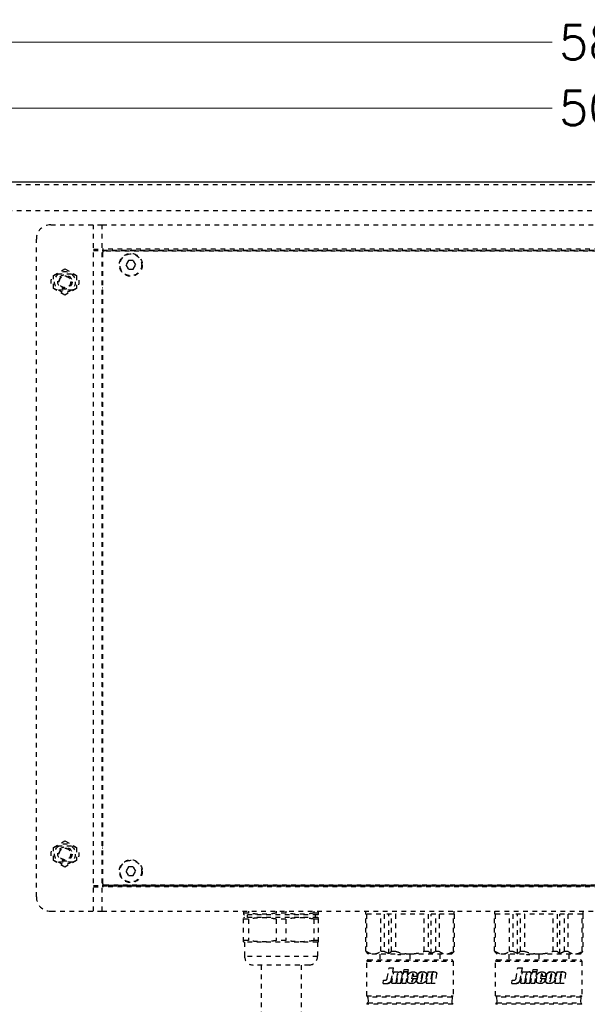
# Model space of a CAD drawing. Header units: millimetres. Extents: x -6552 to -4132, y 482 to 1483.
# Tile 57 of 80: x -5350 to -5151, y 780 to 1125. Entities that reach past the tile are written whole.
import ezdxf

# ---------------------------------------------------------------- set-up
doc = ezdxf.new("R2010")
doc.units = ezdxf.units.MM
doc.header["$LTSCALE"] = 16.335
doc.header["$PDMODE"] = 3
doc.header["$PDSIZE"] = 0.3125
doc.linetypes.add('HIDDEN', pattern=[0.2, 0.1, -0.1])
doc.layers.get('0').update_dxf_attribs({"linetype": 'CONTINUOUS'})
doc.layers.get('Defpoints').update_dxf_attribs({"linetype": 'CONTINUOUS'})
doc.layers.add('DEFAULT_2', color=8, linetype='HIDDEN')
doc.styles.add('simplex', font='simplex.shx')
doc.dimstyles.new('YanXiu', dxfattribs={"dimtxt": 2.5, "dimasz": 2.2, "dimexe": 0.66, "dimexo": 0.66, "dimgap": 0.66, "dimtad": 0, "dimtoh": 1, "dimdec": 1, "dimdsep": 46, "dimtxsty": 'simplex', "dimcen": 0, "dimclrd": 4, "dimclre": 4, "dimclrt": 42, "dimazin": 2, "dimtfac": 1, "dimtdec": 1, "dimtofl": 0, "dimtmove": 0, "dimatfit": 3, "dimfxl": 1, "dimlwd": 5, "dimlwe": 5, "dimarcsym": 0})

# ---------------------------------------------------------------- blocks, each defined once
blk = doc.blocks.new('2')
at = {"layer": 'DEFAULT_2', "color": 8, "linetype": 'HIDDEN'}
for p, q in [((-2733.45, 2596.19), (-2715.45, 2596.19)), ((-2718.45, 2356.19), (-2718.45, 2596.19)), ((-2715.45, 2356.19), (-2715.45, 2596.19)), ((-2715.45, 2596.19), (-2365.45, 2596.19)), ((-2738.45, 2361.19), (-2738.45, 2591.19)), ((-2718.45, 2587.65), (-2715.45, 2587.65)), ((-2718.45, 2587.33), (-2362.45, 2587.33)), ((-2718.45, 2587.2), (-2715.45, 2587.2)), ((-2365.45, 2587.65), (-2715.45, 2587.65)), ((-2715.45, 2587.19), (-2365.45, 2587.19)), ((-2715.3, 2586.49), (-2715.3, 2365.89)), ((-2366.1, 2586.99), (-2714.8, 2586.99)), ((-2706.32, 2583.69), (-2707.18, 2582.19)), ((-2707.18, 2582.19), (-2706.32, 2580.69)), ((-2704.59, 2583.69), (-2706.32, 2583.69)), ((-2703.72, 2582.19), (-2704.59, 2583.69)), ((-2704.59, 2580.69), (-2703.72, 2582.19)), ((-2726.2, 2578.94), (-2730.7, 2578.94)), ((-2715.45, 2579.39), (-2715.3, 2579.39)), ((-2715.45, 2579.19), (-2715.3, 2579.19)), ((-2706.32, 2580.69), (-2704.59, 2580.69)), ((-2730.7, 2573.44), (-2726.2, 2573.44)), ((-2715.3, 2574.19), (-2715.45, 2574.19)), ((-2715.3, 2573.99), (-2715.45, 2573.99)), ((-2715.45, 2573.39), (-2715.3, 2573.39)), ((-2715.45, 2573.19), (-2715.3, 2573.19)), ((-2726.2, 2378.94), (-2730.7, 2378.94)), ((-2715.3, 2379.19), (-2715.45, 2379.19)), ((-2715.3, 2378.99), (-2715.45, 2378.99)), ((-2715.45, 2378.39), (-2715.3, 2378.39)), ((-2715.45, 2378.19), (-2715.3, 2378.19)), ((-2730.7, 2373.44), (-2726.2, 2373.44)), ((-2715.3, 2373.19), (-2715.45, 2373.19)), ((-2715.3, 2372.99), (-2715.45, 2372.99)), ((-2706.32, 2371.69), (-2707.18, 2370.19)), ((-2707.18, 2370.19), (-2706.32, 2368.69)), ((-2704.59, 2371.69), (-2706.32, 2371.69)), ((-2706.32, 2368.69), (-2704.59, 2368.69)), ((-2703.72, 2370.19), (-2704.59, 2371.69)), ((-2704.59, 2368.69), (-2703.72, 2370.19)), ((-2718.45, 2365.17), (-2715.45, 2365.17)), ((-2718.45, 2365.04), (-2362.45, 2365.04)), ((-2365.45, 2365.19), (-2715.45, 2365.19)), ((-2714.8, 2365.39), (-2366.1, 2365.39)), ((-2718.45, 2364.72), (-2715.45, 2364.72)), ((-2365.45, 2364.72), (-2715.45, 2364.72)), ((-2733.45, 2356.19), (-2715.45, 2356.19)), ((-2715.45, 2356.19), (-2365.45, 2356.19)), ((-2666.05, 2356.19), (-2666.05, 2355.11)), ((-2664.36, 2355.53), (-2666.05, 2355.53)), ((-2666.05, 2355.11), (-2665.73, 2354.99)), ((-2640.18, 2354.99), (-2665.73, 2354.99)), ((-2664.8, 2354.99), (-2664.8, 2353.99)), ((-2664.36, 2356.19), (-2664.36, 2355.53)), ((-2654.65, 2356.19), (-2654.65, 2355.53)), ((-2651.26, 2355.53), (-2654.65, 2355.53)), ((-2651.26, 2356.19), (-2651.26, 2355.53)), ((-2641.55, 2356.19), (-2641.55, 2355.53)), ((-2639.85, 2355.53), (-2641.55, 2355.53)), ((-2641.1, 2354.99), (-2641.1, 2353.99)), ((-2639.85, 2355.11), (-2640.18, 2354.99)), ((-2639.85, 2355.11), (-2639.85, 2356.19)), ((-2623.45, 2356.19), (-2623.45, 2355.19)), ((-2623.38, 2355.19), (-2623.45, 2355.19)), ((-2623.38, 2342.19), (-2623.38, 2355.19)), ((-2623.16, 2355.19), (-2623.16, 2342.19)), ((-2618.16, 2355.19), (-2623.16, 2355.19)), ((-2618.16, 2342.19), (-2618.16, 2355.19)), ((-2616.97, 2355.19), (-2616.97, 2342.19)), ((-2614.37, 2355.19), (-2616.97, 2355.19)), ((-2615.33, 2341.44), (-2615.33, 2355.19)), ((-2614.37, 2342.19), (-2614.37, 2355.19)), ((-2612.95, 2355.19), (-2612.95, 2342.19)), ((-2602.95, 2355.19), (-2612.95, 2355.19)), ((-2602.95, 2342.19), (-2602.95, 2355.19)), ((-2601.54, 2355.19), (-2601.54, 2342.19)), ((-2598.94, 2355.19), (-2601.54, 2355.19)), ((-2600.58, 2341.44), (-2600.58, 2355.19)), ((-2598.94, 2342.19), (-2598.94, 2355.19)), ((-2597.75, 2355.19), (-2597.75, 2342.19)), ((-2592.75, 2355.19), (-2597.75, 2355.19)), ((-2592.75, 2342.19), (-2592.75, 2355.19)), ((-2592.53, 2355.19), (-2592.53, 2342.19)), ((-2592.45, 2355.19), (-2592.53, 2355.19)), ((-2592.45, 2355.19), (-2592.45, 2356.19)), ((-2578.45, 2356.19), (-2578.45, 2355.19)), ((-2578.38, 2355.19), (-2578.45, 2355.19)), ((-2578.38, 2342.19), (-2578.38, 2355.19)), ((-2573.16, 2355.19), (-2578.16, 2355.19)), ((-2578.16, 2355.19), (-2578.16, 2342.19)), ((-2573.16, 2342.19), (-2573.16, 2355.19)), ((-2569.37, 2355.19), (-2571.97, 2355.19)), ((-2571.97, 2355.19), (-2571.97, 2342.19)), ((-2570.33, 2341.44), (-2570.33, 2355.19)), ((-2569.37, 2342.19), (-2569.37, 2355.19)), ((-2557.95, 2355.19), (-2567.95, 2355.19)), ((-2567.95, 2355.19), (-2567.95, 2342.19)), ((-2557.95, 2342.19), (-2557.95, 2355.19)), ((-2553.94, 2355.19), (-2556.54, 2355.19)), ((-2556.54, 2355.19), (-2556.54, 2342.19)), ((-2555.58, 2341.44), (-2555.58, 2355.19)), ((-2553.94, 2342.19), (-2553.94, 2355.19)), ((-2547.75, 2355.19), (-2552.75, 2355.19)), ((-2552.75, 2355.19), (-2552.75, 2342.19)), ((-2547.75, 2342.19), (-2547.75, 2355.19)), ((-2547.45, 2355.19), (-2547.53, 2355.19)), ((-2547.53, 2355.19), (-2547.53, 2342.19)), ((-2547.45, 2355.19), (-2547.45, 2356.19)), ((-2665.73, 2353.99), (-2666.05, 2353.87)), ((-2666.05, 2345.51), (-2666.05, 2353.87)), ((-2664.36, 2353.44), (-2666.05, 2353.44)), ((-2640.18, 2353.99), (-2665.73, 2353.99)), ((-2664.36, 2353.44), (-2664.36, 2345.93)), ((-2654.65, 2353.44), (-2654.65, 2345.93)), ((-2651.26, 2353.44), (-2654.65, 2353.44)), ((-2651.26, 2353.44), (-2651.26, 2345.93)), ((-2641.55, 2353.44), (-2641.55, 2345.93)), ((-2639.85, 2353.44), (-2641.55, 2353.44)), ((-2640.18, 2353.99), (-2639.85, 2353.87)), ((-2639.85, 2345.51), (-2639.85, 2353.87)), ((-2664.36, 2345.93), (-2666.05, 2345.93)), ((-2666.05, 2345.51), (-2665.73, 2345.39)), ((-2640.18, 2345.39), (-2665.73, 2345.39)), ((-2665.7, 2345.39), (-2665.7, 2340.39)), ((-2651.26, 2345.93), (-2654.65, 2345.93)), ((-2639.85, 2345.93), (-2641.55, 2345.93)), ((-2640.2, 2345.39), (-2640.2, 2340.39)), ((-2639.85, 2345.51), (-2640.18, 2345.39)), ((-2623.38, 2342.19), (-2623.16, 2342.19)), ((-2622.45, 2341.19), (-2622.7, 2341.44)), ((-2593.45, 2341.19), (-2622.45, 2341.19)), ((-2618.45, 2341.19), (-2618.45, 2339.19)), ((-2618.16, 2342.19), (-2616.97, 2342.19)), ((-2614.37, 2342.19), (-2612.95, 2342.19)), ((-2612.22, 2341.19), (-2612.22, 2341.09)), ((-2612.22, 2341.09), (-2611.1, 2341.09)), ((-2611.1, 2341.09), (-2611.1, 2341.19)), ((-2607.95, 2341.19), (-2607.95, 2339.19)), ((-2602.95, 2342.19), (-2601.54, 2342.19)), ((-2598.94, 2342.19), (-2597.75, 2342.19)), ((-2597.45, 2341.19), (-2597.45, 2339.19)), ((-2593.2, 2341.44), (-2593.45, 2341.19)), ((-2592.75, 2342.19), (-2592.53, 2342.19)), ((-2578.38, 2342.19), (-2578.16, 2342.19)), ((-2577.45, 2341.19), (-2577.7, 2341.44)), ((-2548.45, 2341.19), (-2577.45, 2341.19)), ((-2573.45, 2341.19), (-2573.45, 2339.19)), ((-2573.16, 2342.19), (-2571.97, 2342.19)), ((-2569.37, 2342.19), (-2567.95, 2342.19)), ((-2567.22, 2341.19), (-2567.22, 2341.09)), ((-2567.22, 2341.09), (-2566.1, 2341.09)), ((-2566.1, 2341.09), (-2566.1, 2341.19)), ((-2562.95, 2341.19), (-2562.95, 2339.19)), ((-2557.95, 2342.19), (-2556.54, 2342.19)), ((-2553.94, 2342.19), (-2552.75, 2342.19)), ((-2552.45, 2341.19), (-2552.45, 2339.19)), ((-2548.2, 2341.44), (-2548.45, 2341.19)), ((-2547.75, 2342.19), (-2547.53, 2342.19)), ((-2640.2, 2340.39), (-2665.7, 2340.39)), ((-2643.2, 2337.39), (-2662.7, 2337.39)), ((-2659.95, 2337.39), (-2659.95, 2259.39)), ((-2645.95, 2337.39), (-2645.95, 2259.39)), ((-2623, 2326.66), (-2623, 2338.69)), ((-2623, 2338.69), (-2592.9, 2338.69)), ((-2622.5, 2339.19), (-2593.4, 2339.19)), ((-2592.9, 2338.69), (-2592.9, 2326.66)), ((-2578, 2338.69), (-2547.9, 2338.69)), ((-2578, 2326.66), (-2578, 2338.69)), ((-2577.5, 2339.19), (-2548.4, 2339.19)), ((-2547.9, 2338.69), (-2547.9, 2326.66)), ((-2615.85, 2332.76), (-2615.25, 2336.41)), ((-2615.25, 2336.41), (-2613.66, 2336.41)), ((-2613.77, 2336.41), (-2614.59, 2332.01)), ((-2614.46, 2332.01), (-2613.91, 2335.02)), ((-2614.25, 2331.02), (-2613.61, 2334.97)), ((-2613.91, 2335.02), (-2613.66, 2336.39)), ((-2613.66, 2336.39), (-2613.66, 2336.41)), ((-2613.66, 2336.39), (-2613.66, 2336.41)), ((-2613.61, 2334.97), (-2612.13, 2334.97)), ((-2612.42, 2334.11), (-2612.87, 2331.02)), ((-2612.78, 2331.02), (-2612.33, 2334.11)), ((-2612.49, 2331.02), (-2612.04, 2334.11)), ((-2612.33, 2334.11), (-2612.42, 2334.11)), ((-2612.21, 2334.97), (-2612.23, 2334.76)), ((-2612.23, 2334.76), (-2612.13, 2334.76)), ((-2612.13, 2334.97), (-2612.15, 2334.76)), ((-2610.67, 2334.27), (-2611.16, 2331.02)), ((-2611.1, 2331.02), (-2610.62, 2334.27)), ((-2611.07, 2334.95), (-2611.01, 2334.95)), ((-2610.74, 2331.02), (-2610.08, 2334.95)), ((-2610.62, 2334.27), (-2610.67, 2334.27)), ((-2610.08, 2334.95), (-2608.68, 2334.95)), ((-2610.05, 2335.12), (-2609.94, 2335.81)), ((-2610.05, 2335.12), (-2608.65, 2335.12)), ((-2609.94, 2335.81), (-2608.54, 2335.81)), ((-2608.68, 2334.95), (-2609.34, 2331.02)), ((-2609.31, 2331.02), (-2608.67, 2334.95)), ((-2608.78, 2331.73), (-2608.49, 2333.9)), ((-2608.54, 2335.81), (-2608.65, 2335.12)), ((-2607.08, 2334.15), (-2607.45, 2331.89)), ((-2607.33, 2334.95), (-2606.31, 2334.95)), ((-2606.76, 2334.07), (-2606.81, 2333.44)), ((-2606.79, 2333.44), (-2606.73, 2334.07)), ((-2606.73, 2334.07), (-2606.76, 2334.07)), ((-2605.22, 2334.04), (-2605.56, 2331.78)), ((-2605.54, 2334.37), (-2605.54, 2333.44)), ((-2605.51, 2331.78), (-2605.16, 2334.04)), ((-2605.22, 2334.04), (-2605.16, 2334.04)), ((-2603.74, 2334.15), (-2604.2, 2331.86)), ((-2603.5, 2334.07), (-2603.95, 2331.79)), ((-2603.87, 2334.98), (-2603.08, 2334.98)), ((-2603.87, 2331.79), (-2603.41, 2334.07)), ((-2603.5, 2334.07), (-2603.41, 2334.07)), ((-2603.1, 2334.98), (-2603.08, 2334.98)), ((-2602.14, 2334.02), (-2602.49, 2331.85)), ((-2601.68, 2334.97), (-2602.31, 2331.03)), ((-2602.2, 2331.02), (-2601.56, 2334.97)), ((-2601.68, 2334.97), (-2600.16, 2334.97)), ((-2600.37, 2334.11), (-2600.82, 2331.02)), ((-2600.14, 2334.11), (-2600.58, 2331.04)), ((-2600.44, 2331.02), (-2599.99, 2334.11)), ((-2600.16, 2334.97), (-2600.18, 2334.76)), ((-2600.18, 2334.76), (-2600.08, 2334.76)), ((-2600.14, 2334.11), (-2600.15, 2334.08)), ((-2599.99, 2334.11), (-2600.14, 2334.11)), ((-2598.62, 2334.27), (-2599.11, 2331.02)), ((-2570.85, 2332.76), (-2570.25, 2336.41)), ((-2570.25, 2336.41), (-2568.66, 2336.41)), ((-2568.77, 2336.41), (-2569.59, 2332.01)), ((-2569.46, 2332.01), (-2568.91, 2335.02)), ((-2569.25, 2331.02), (-2568.61, 2334.97)), ((-2568.91, 2335.02), (-2568.66, 2336.39)), ((-2568.66, 2336.39), (-2568.66, 2336.41)), ((-2568.66, 2336.39), (-2568.66, 2336.41)), ((-2568.61, 2334.97), (-2567.13, 2334.97)), ((-2567.42, 2334.11), (-2567.87, 2331.02)), ((-2567.78, 2331.02), (-2567.33, 2334.11)), ((-2567.49, 2331.02), (-2567.04, 2334.11)), ((-2567.33, 2334.11), (-2567.42, 2334.11)), ((-2567.21, 2334.97), (-2567.23, 2334.76)), ((-2567.23, 2334.76), (-2567.13, 2334.76)), ((-2567.13, 2334.97), (-2567.15, 2334.76)), ((-2565.67, 2334.27), (-2566.16, 2331.02)), ((-2566.1, 2331.02), (-2565.62, 2334.27)), ((-2566.07, 2334.95), (-2566.01, 2334.95)), ((-2565.74, 2331.02), (-2565.08, 2334.95)), ((-2565.62, 2334.27), (-2565.67, 2334.27)), ((-2565.08, 2334.95), (-2563.68, 2334.95)), ((-2565.05, 2335.12), (-2564.94, 2335.81)), ((-2565.05, 2335.12), (-2563.65, 2335.12)), ((-2564.94, 2335.81), (-2563.54, 2335.81)), ((-2563.68, 2334.95), (-2564.34, 2331.02)), ((-2564.31, 2331.02), (-2563.67, 2334.95)), ((-2563.78, 2331.73), (-2563.49, 2333.9)), ((-2563.54, 2335.81), (-2563.65, 2335.12)), ((-2562.08, 2334.15), (-2562.45, 2331.89)), ((-2562.33, 2334.95), (-2561.31, 2334.95)), ((-2561.76, 2334.07), (-2561.81, 2333.44)), ((-2561.79, 2333.44), (-2561.73, 2334.07)), ((-2561.73, 2334.07), (-2561.76, 2334.07)), ((-2560.22, 2334.04), (-2560.56, 2331.78)), ((-2560.54, 2334.37), (-2560.54, 2333.44)), ((-2560.51, 2331.78), (-2560.16, 2334.04)), ((-2560.22, 2334.04), (-2560.16, 2334.04)), ((-2558.74, 2334.15), (-2559.2, 2331.86)), ((-2558.5, 2334.07), (-2558.95, 2331.79)), ((-2558.87, 2334.98), (-2558.08, 2334.98)), ((-2558.87, 2331.79), (-2558.41, 2334.07)), ((-2558.5, 2334.07), (-2558.41, 2334.07)), ((-2558.1, 2334.98), (-2558.08, 2334.98)), ((-2557.14, 2334.02), (-2557.49, 2331.85)), ((-2556.68, 2334.97), (-2557.31, 2331.03)), ((-2557.2, 2331.02), (-2556.56, 2334.97)), ((-2556.68, 2334.97), (-2555.16, 2334.97)), ((-2555.37, 2334.11), (-2555.82, 2331.02)), ((-2555.14, 2334.11), (-2555.58, 2331.04)), ((-2555.44, 2331.02), (-2554.99, 2334.11)), ((-2555.16, 2334.97), (-2555.18, 2334.76)), ((-2555.18, 2334.76), (-2555.08, 2334.76)), ((-2555.14, 2334.11), (-2555.15, 2334.08)), ((-2554.99, 2334.11), (-2555.14, 2334.11)), ((-2553.62, 2334.27), (-2554.11, 2331.02)), ((-2617.3, 2330.98), (-2617.18, 2332.06)), ((-2617.3, 2330.98), (-2615.84, 2330.98)), ((-2617.18, 2332.06), (-2616.68, 2332.06)), ((-2614.59, 2332.01), (-2614.46, 2332.01)), ((-2614.25, 2331.02), (-2612.78, 2331.02)), ((-2612.49, 2331.02), (-2611.1, 2331.02)), ((-2610.74, 2331.02), (-2609.31, 2331.02)), ((-2607.98, 2331.02), (-2606.68, 2331.02)), ((-2606.93, 2332.54), (-2607.05, 2331.8)), ((-2607.03, 2331.8), (-2606.89, 2332.64)), ((-2606.91, 2332.64), (-2606.93, 2332.54)), ((-2606.89, 2332.64), (-2605.76, 2332.64)), ((-2606.81, 2333.44), (-2605.54, 2333.44)), ((-2605.76, 2332.64), (-2605.76, 2332.32)), ((-2605.51, 2331.78), (-2605.56, 2331.78)), ((-2604.75, 2331.01), (-2603.46, 2331.02)), ((-2603.95, 2331.79), (-2603.87, 2331.79)), ((-2602.31, 2331.03), (-2602.31, 2331.02)), ((-2602.31, 2331.03), (-2602.31, 2331.02)), ((-2602.31, 2331.02), (-2600.82, 2331.02)), ((-2600.58, 2331.04), (-2600.58, 2331.02)), ((-2600.58, 2331.04), (-2600.58, 2331.02)), ((-2600.58, 2331.02), (-2599.11, 2331.02)), ((-2572.3, 2330.98), (-2572.18, 2332.06)), ((-2572.3, 2330.98), (-2570.84, 2330.98)), ((-2572.18, 2332.06), (-2571.68, 2332.06)), ((-2569.59, 2332.01), (-2569.46, 2332.01)), ((-2569.25, 2331.02), (-2567.78, 2331.02)), ((-2567.49, 2331.02), (-2566.1, 2331.02)), ((-2565.74, 2331.02), (-2564.31, 2331.02)), ((-2562.98, 2331.02), (-2561.68, 2331.02)), ((-2561.93, 2332.54), (-2562.05, 2331.8)), ((-2562.03, 2331.8), (-2561.89, 2332.64)), ((-2561.91, 2332.64), (-2561.93, 2332.54)), ((-2561.89, 2332.64), (-2560.76, 2332.64)), ((-2561.81, 2333.44), (-2560.54, 2333.44)), ((-2560.76, 2332.64), (-2560.76, 2332.32)), ((-2560.51, 2331.78), (-2560.56, 2331.78)), ((-2559.75, 2331.01), (-2558.46, 2331.02)), ((-2558.95, 2331.79), (-2558.87, 2331.79)), ((-2557.31, 2331.03), (-2557.31, 2331.02)), ((-2557.31, 2331.03), (-2557.31, 2331.02)), ((-2557.31, 2331.02), (-2555.82, 2331.02)), ((-2555.58, 2331.04), (-2555.58, 2331.02)), ((-2555.58, 2331.04), (-2555.58, 2331.02)), ((-2555.58, 2331.02), (-2554.11, 2331.02)), ((-2623, 2326.66), (-2592.9, 2326.66)), ((-2592.92, 2323.65), (-2622.99, 2323.65)), ((-2622.66, 2326.19), (-2622.53, 2324.19)), ((-2593.25, 2326.19), (-2622.66, 2326.19)), ((-2622.53, 2324.19), (-2593.38, 2324.19)), ((-2593.25, 2326.19), (-2593.38, 2324.19)), ((-2578, 2326.66), (-2547.9, 2326.66)), ((-2547.92, 2323.65), (-2577.99, 2323.65)), ((-2548.25, 2326.19), (-2577.66, 2326.19)), ((-2577.66, 2326.19), (-2577.53, 2324.19)), ((-2577.53, 2324.19), (-2548.38, 2324.19)), ((-2548.25, 2326.19), (-2548.38, 2324.19))]:
    blk.add_line(p, q, dxfattribs=at)
for centre, radius in [((-2705.45, 2582.19), 4), ((-2705.45, 2582.19), 3.8), ((-2705.45, 2370.19), 4), ((-2705.45, 2370.19), 3.8)]:
    blk.add_circle(centre, radius, dxfattribs=at)
for centre, radius, start, end in [((-2733.45, 2591.19), 5, 90, 180), ((-2714.8, 2586.49), 0.5, 90, 180), ((-2730.7, 2576.19), 2.75, 90, 270), ((-2726.2, 2576.19), 2.75, 270, 90), ((-2730.7, 2376.19), 2.75, 90, 270), ((-2726.2, 2376.19), 2.75, 270, 90), ((-2714.8, 2365.89), 0.5, 180, 270), ((-2733.45, 2361.19), 5, 180, 270), ((-2613.62, 2350.25), 12.66, 219.57, 221.1741), ((-2614.56, 2349.44), 11.42, 221.2046, 221.5243), ((-2614.78, 2349.24), 11.13, 221.5246, 221.7814), ((-2614.99, 2349.06), 10.85, 221.7811, 222.1045), ((-2615.19, 2348.87), 10.57, 222.1046, 222.3855), ((-2615.38, 2348.7), 10.32, 222.3854, 222.6905), ((-2615.57, 2348.53), 10.06, 222.6904, 223.0047), ((-2616.12, 2348.01), 9.31, 222.9928, 224.9611), ((-2599.79, 2348.01), 9.3, 315.0385, 316.9972), ((-2600.85, 2349), 10.75, 317.0131, 318.622), ((-2602.22, 2350.2), 12.58, 318.6513, 320.4322), ((-2568.62, 2350.25), 12.66, 219.57, 221.1741), ((-2569.56, 2349.44), 11.42, 221.2046, 221.5243), ((-2569.78, 2349.24), 11.13, 221.5246, 221.7814), ((-2569.99, 2349.06), 10.85, 221.7811, 222.1045), ((-2570.19, 2348.87), 10.57, 222.1046, 222.3855), ((-2570.38, 2348.7), 10.32, 222.3854, 222.6905), ((-2570.57, 2348.53), 10.06, 222.6904, 223.0047), ((-2571.12, 2348.01), 9.31, 222.9928, 224.9611), ((-2554.79, 2348.01), 9.3, 315.0385, 316.9972), ((-2555.85, 2349), 10.75, 317.0131, 318.622), ((-2557.22, 2350.2), 12.58, 318.6513, 320.4322), ((-2662.7, 2340.39), 3, 180, 270), ((-2643.2, 2340.39), 3, 270, 0), ((-2622.5, 2338.69), 0.5, 90, 180), ((-2593.4, 2338.69), 0.5, 0, 90), ((-2577.5, 2338.69), 0.5, 90, 180), ((-2548.4, 2338.69), 0.5, 0, 90), ((-2611.47, 2334.11), 0.925, 129.267, 135.1535), ((-2611.47, 2334.1), 0.937, 127.2823, 129.2757), ((-2611.21, 2334.38), 0.606, 349.3224, 70.2761), ((-2603.83, 2333.49), 1.49, 94.572, 158.3031), ((-2603.67, 2334.09), 0.167, 353.3624, 2.299), ((-2603.08, 2334.02), 0.958, 84.4154, 89.967), ((-2599.57, 2334.11), 0.922, 124.6411, 130.1479), ((-2600.33, 2334.09), 0.188, 7.2301, 16.0494), ((-2599.43, 2334.11), 0.924, 129.9982, 135.1582), ((-2566.47, 2334.11), 0.925, 129.267, 135.1535), ((-2566.47, 2334.1), 0.937, 127.2823, 129.2757), ((-2566.21, 2334.38), 0.606, 349.3224, 70.2761), ((-2558.83, 2333.49), 1.49, 94.572, 158.3031), ((-2558.67, 2334.09), 0.167, 353.3624, 2.299), ((-2558.08, 2334.02), 0.958, 84.4154, 89.967), ((-2554.57, 2334.11), 0.922, 124.6411, 130.1479), ((-2555.33, 2334.09), 0.188, 7.2301, 16.0494), ((-2554.43, 2334.11), 0.924, 129.9982, 135.1582), ((-2615.69, 2332.23), 1.25, 270.0026, 349.7065), ((-2608.08, 2331.72), 0.712, 270.0993, 277.6636), ((-2604.82, 2331.75), 0.741, 177.9891, 270.2155), ((-2570.69, 2332.23), 1.25, 270.0026, 349.7065), ((-2563.08, 2331.72), 0.712, 270.0993, 277.6636), ((-2559.82, 2331.75), 0.741, 177.9891, 270.2155), ((-2622.5, 2326.66), 0.5, 180, 252.1284), ((-2622.49, 2323.69), 0.5, 94.1435, 184.2245), ((-2593.42, 2323.69), 0.5, 355.7755, 85.8565), ((-2593.4, 2326.66), 0.5, 287.8716, 0), ((-2577.5, 2326.66), 0.5, 180, 252.1284), ((-2577.49, 2323.69), 0.5, 94.1435, 184.2245), ((-2548.42, 2323.69), 0.5, 355.7755, 85.8565), ((-2548.4, 2326.66), 0.5, 287.8716, 0)]:
    blk.add_arc(centre, radius, start, end, dxfattribs=at)
for points, knots in [([(-2654.65, 2355.53), (-2655.05, 2355.47), (-2655.85, 2355.34), (-2657.07, 2355.21), (-2658.28, 2355.13), (-2659.5, 2355.1), (-2660.72, 2355.13), (-2661.94, 2355.21), (-2663.15, 2355.34), (-2663.96, 2355.47), (-2664.36, 2355.53)], [0, 0, 0, 0, 0.125193, 0.250229, 0.375146, 0.5, 0.624854, 0.749771, 0.874807, 1, 1, 1, 1]), ([(-2641.55, 2355.53), (-2641.95, 2355.47), (-2642.75, 2355.34), (-2643.97, 2355.21), (-2645.18, 2355.13), (-2646.4, 2355.1), (-2647.62, 2355.13), (-2648.84, 2355.21), (-2650.05, 2355.34), (-2650.86, 2355.47), (-2651.26, 2355.53)], [0, 0, 0, 0, 0.125193, 0.250229, 0.375146, 0.5, 0.624854, 0.749771, 0.874807, 1, 1, 1, 1]), ([(-2654.65, 2353.44), (-2655.05, 2353.51), (-2655.85, 2353.63), (-2657.07, 2353.76), (-2658.28, 2353.85), (-2659.5, 2353.88), (-2660.72, 2353.85), (-2661.94, 2353.76), (-2663.15, 2353.63), (-2663.96, 2353.51), (-2664.36, 2353.44)], [0, 0, 0, 0, 0.125193, 0.250229, 0.375146, 0.5, 0.624854, 0.749771, 0.874807, 1, 1, 1, 1]), ([(-2641.55, 2353.44), (-2641.95, 2353.51), (-2642.75, 2353.63), (-2643.97, 2353.76), (-2645.18, 2353.85), (-2646.4, 2353.88), (-2647.62, 2353.85), (-2648.84, 2353.76), (-2650.05, 2353.63), (-2650.86, 2353.51), (-2651.26, 2353.44)], [0, 0, 0, 0, 0.125193, 0.250229, 0.375146, 0.5, 0.624854, 0.749771, 0.874807, 1, 1, 1, 1]), ([(-2654.65, 2345.93), (-2655.05, 2345.87), (-2655.85, 2345.74), (-2657.07, 2345.61), (-2658.28, 2345.53), (-2659.5, 2345.5), (-2660.72, 2345.53), (-2661.94, 2345.61), (-2663.15, 2345.74), (-2663.96, 2345.87), (-2664.36, 2345.93)], [0, 0, 0, 0, 0.125193, 0.250229, 0.375146, 0.5, 0.624854, 0.749771, 0.874807, 1, 1, 1, 1]), ([(-2641.55, 2345.93), (-2641.95, 2345.87), (-2642.75, 2345.74), (-2643.97, 2345.61), (-2645.18, 2345.53), (-2646.4, 2345.5), (-2647.62, 2345.53), (-2648.84, 2345.61), (-2650.05, 2345.74), (-2650.86, 2345.87), (-2651.26, 2345.93)], [0, 0, 0, 0, 0.125193, 0.250229, 0.375146, 0.5, 0.624854, 0.749771, 0.874807, 1, 1, 1, 1]), ([(-2623.16, 2342.19), (-2622.95, 2342.05), (-2622.54, 2341.8), (-2621.9, 2341.51), (-2621.25, 2341.33), (-2620.6, 2341.27), (-2619.96, 2341.33), (-2619.33, 2341.51), (-2618.72, 2341.8), (-2618.34, 2342.05), (-2618.16, 2342.19)], [0, 0, 0, 0, 0.137108, 0.267156, 0.390911, 0.51031, 0.628227, 0.747728, 0.871221, 1, 1, 1, 1]), ([(-2615.33, 2341.44), (-2615.25, 2341.49), (-2614.92, 2341.73), (-2614.6, 2341.99), (-2614.37, 2342.19)], [0, 0, 0, 0, 0.246315, 1, 1, 1, 1]), ([(-2612.95, 2342.19), (-2612.15, 2341.91), (-2610.91, 2341.56), (-2609.23, 2341.33), (-2607.95, 2341.27), (-2606.68, 2341.33), (-2604.99, 2341.56), (-2603.75, 2341.91), (-2602.95, 2342.19)], [0, 0, 0, 0, 0.249881, 0.374937, 0.5, 0.625063, 0.750119, 1, 1, 1, 1]), ([(-2601.54, 2342.19), (-2601.46, 2342.12), (-2601.15, 2341.86), (-2600.83, 2341.61), (-2600.58, 2341.44)], [0, 0, 0, 0, 0.253652, 1, 1, 1, 1]), ([(-2597.75, 2342.19), (-2597.56, 2342.05), (-2597.18, 2341.8), (-2596.57, 2341.51), (-2595.95, 2341.33), (-2595.31, 2341.27), (-2594.66, 2341.33), (-2594.01, 2341.51), (-2593.36, 2341.8), (-2592.95, 2342.05), (-2592.75, 2342.19)], [0, 0, 0, 0, 0.128779, 0.252271, 0.371773, 0.48969, 0.609089, 0.732844, 0.862891, 1, 1, 1, 1]), ([(-2578.16, 2342.19), (-2577.95, 2342.05), (-2577.54, 2341.8), (-2576.9, 2341.51), (-2576.25, 2341.33), (-2575.6, 2341.27), (-2574.96, 2341.33), (-2574.33, 2341.51), (-2573.72, 2341.8), (-2573.34, 2342.05), (-2573.16, 2342.19)], [0, 0, 0, 0, 0.137108, 0.267156, 0.390911, 0.51031, 0.628227, 0.747728, 0.871221, 1, 1, 1, 1]), ([(-2570.33, 2341.44), (-2570.25, 2341.49), (-2569.92, 2341.73), (-2569.6, 2341.99), (-2569.37, 2342.19)], [0, 0, 0, 0, 0.246315, 1, 1, 1, 1]), ([(-2567.95, 2342.19), (-2567.15, 2341.91), (-2565.91, 2341.56), (-2564.23, 2341.33), (-2562.95, 2341.27), (-2561.68, 2341.33), (-2559.99, 2341.56), (-2558.75, 2341.91), (-2557.95, 2342.19)], [0, 0, 0, 0, 0.249881, 0.374937, 0.5, 0.625063, 0.750119, 1, 1, 1, 1]), ([(-2556.54, 2342.19), (-2556.46, 2342.12), (-2556.15, 2341.86), (-2555.83, 2341.61), (-2555.58, 2341.44)], [0, 0, 0, 0, 0.253652, 1, 1, 1, 1]), ([(-2552.75, 2342.19), (-2552.56, 2342.05), (-2552.18, 2341.8), (-2551.57, 2341.51), (-2550.95, 2341.33), (-2550.31, 2341.27), (-2549.66, 2341.33), (-2549.01, 2341.51), (-2548.36, 2341.8), (-2547.95, 2342.05), (-2547.75, 2342.19)], [0, 0, 0, 0, 0.128779, 0.252271, 0.371773, 0.48969, 0.609089, 0.732844, 0.862891, 1, 1, 1, 1]), ([(-2612.23, 2334.28), (-2612.27, 2334.28), (-2612.37, 2334.24), (-2612.42, 2334.15), (-2612.42, 2334.11)], [0, 0, 0, 0, 0.494648, 1, 1, 1, 1]), ([(-2612.3, 2334.19), (-2612.29, 2334.21), (-2612.25, 2334.25), (-2612.2, 2334.27), (-2612.18, 2334.27)], [0, 0, 0, 0, 0.503528, 1, 1, 1, 1]), ([(-2612.04, 2334.11), (-2612.04, 2334.15), (-2612.09, 2334.24), (-2612.18, 2334.28), (-2612.23, 2334.28)], [0, 0, 0, 0, 0.505306, 1, 1, 1, 1]), ([(-2612.03, 2334.84), (-2611.95, 2334.9), (-2611.77, 2335), (-2611.56, 2335.04), (-2611.46, 2335.04)], [0, 0, 0, 0, 0.500635, 1, 1, 1, 1]), ([(-2611.46, 2335.04), (-2611.36, 2335.04), (-2611.22, 2335.01), (-2611.1, 2334.96), (-2611.07, 2334.95)], [0, 0, 0, 0, 0.748859, 1, 1, 1, 1]), ([(-2611.01, 2334.95), (-2611.04, 2334.96), (-2611.16, 2335.01), (-2611.29, 2335.04), (-2611.39, 2335.04)], [0, 0, 0, 0, 0.251172, 1, 1, 1, 1]), ([(-2611.07, 2334.95), (-2611, 2334.93), (-2610.87, 2334.86), (-2610.73, 2334.69), (-2610.65, 2334.49), (-2610.66, 2334.34), (-2610.67, 2334.27)], [0, 0, 0, 0, 0.247812, 0.497527, 0.74856, 1, 1, 1, 1]), ([(-2608.49, 2333.9), (-2608.45, 2334.06), (-2608.31, 2334.36), (-2608.08, 2334.59), (-2607.95, 2334.69)], [0, 0, 0, 0, 0.500003, 1, 1, 1, 1]), ([(-2607.95, 2334.69), (-2607.86, 2334.75), (-2607.66, 2334.87), (-2607.44, 2334.93), (-2607.33, 2334.95)], [0, 0, 0, 0, 0.500259, 1, 1, 1, 1]), ([(-2606.91, 2334.29), (-2606.95, 2334.29), (-2607.03, 2334.27), (-2607.08, 2334.19), (-2607.08, 2334.15)], [0, 0, 0, 0, 0.500027, 1, 1, 1, 1]), ([(-2606.73, 2334.07), (-2606.73, 2334.1), (-2606.72, 2334.15), (-2606.76, 2334.23), (-2606.82, 2334.28), (-2606.88, 2334.29), (-2606.91, 2334.29)], [0, 0, 0, 0, 0.249945, 0.500271, 0.7501, 1, 1, 1, 1]), ([(-2606.78, 2334.22), (-2606.77, 2334.2), (-2606.75, 2334.15), (-2606.75, 2334.1), (-2606.76, 2334.07)], [0, 0, 0, 0, 0.500488, 1, 1, 1, 1]), ([(-2606.31, 2334.95), (-2606.14, 2334.92), (-2605.83, 2334.79), (-2605.61, 2334.52), (-2605.54, 2334.37)], [0, 0, 0, 0, 0.499683, 1, 1, 1, 1]), ([(-2605.16, 2334.04), (-2605.11, 2334.17), (-2604.96, 2334.42), (-2604.65, 2334.71), (-2604.28, 2334.91), (-2604.01, 2334.97), (-2603.87, 2334.98)], [0, 0, 0, 0, 0.253074, 0.504474, 0.753556, 1, 1, 1, 1]), ([(-2603.58, 2334.26), (-2603.62, 2334.26), (-2603.69, 2334.24), (-2603.73, 2334.18), (-2603.74, 2334.15)], [0, 0, 0, 0, 0.495003, 1, 1, 1, 1]), ([(-2603.62, 2334.26), (-2603.59, 2334.25), (-2603.53, 2334.21), (-2603.5, 2334.14), (-2603.5, 2334.1)], [0, 0, 0, 0, 0.494095, 1, 1, 1, 1]), ([(-2603.41, 2334.07), (-2603.41, 2334.1), (-2603.41, 2334.15), (-2603.45, 2334.21), (-2603.51, 2334.25), (-2603.56, 2334.26), (-2603.58, 2334.26)], [0, 0, 0, 0, 0.254748, 0.506942, 0.754777, 1, 1, 1, 1]), ([(-2602.99, 2334.98), (-2602.88, 2334.96), (-2602.65, 2334.9), (-2602.37, 2334.69), (-2602.18, 2334.38), (-2602.14, 2334.14), (-2602.14, 2334.02)], [0, 0, 0, 0, 0.244331, 0.491047, 0.74322, 1, 1, 1, 1]), ([(-2600.18, 2334.28), (-2600.22, 2334.28), (-2600.32, 2334.25), (-2600.37, 2334.16), (-2600.37, 2334.11)], [0, 0, 0, 0, 0.479437, 1, 1, 1, 1]), ([(-2600.26, 2334.26), (-2600.23, 2334.25), (-2600.18, 2334.22), (-2600.15, 2334.17), (-2600.15, 2334.14)], [0, 0, 0, 0, 0.483803, 1, 1, 1, 1]), ([(-2599.99, 2334.11), (-2599.99, 2334.16), (-2600.04, 2334.24), (-2600.13, 2334.28), (-2600.18, 2334.28)], [0, 0, 0, 0, 0.520694, 1, 1, 1, 1]), ([(-2599.58, 2335.04), (-2599.67, 2335.04), (-2599.85, 2335.01), (-2600.02, 2334.93), (-2600.1, 2334.87)], [0, 0, 0, 0, 0.490595, 1, 1, 1, 1]), ([(-2600.02, 2334.81), (-2599.93, 2334.89), (-2599.74, 2335), (-2599.52, 2335.04), (-2599.41, 2335.04)], [0, 0, 0, 0, 0.511457, 1, 1, 1, 1]), ([(-2599.41, 2335.04), (-2599.31, 2335.04), (-2599.17, 2335.01), (-2599.05, 2334.96), (-2599.02, 2334.95)], [0, 0, 0, 0, 0.748468, 1, 1, 1, 1]), ([(-2599.02, 2334.95), (-2598.96, 2334.93), (-2598.84, 2334.86), (-2598.69, 2334.71), (-2598.6, 2334.5), (-2598.6, 2334.34), (-2598.62, 2334.27)], [0, 0, 0, 0, 0.228391, 0.470222, 0.730052, 1, 1, 1, 1]), ([(-2567.23, 2334.28), (-2567.27, 2334.28), (-2567.37, 2334.24), (-2567.42, 2334.15), (-2567.42, 2334.11)], [0, 0, 0, 0, 0.494648, 1, 1, 1, 1]), ([(-2567.3, 2334.19), (-2567.29, 2334.21), (-2567.25, 2334.25), (-2567.2, 2334.27), (-2567.18, 2334.27)], [0, 0, 0, 0, 0.503528, 1, 1, 1, 1]), ([(-2567.04, 2334.11), (-2567.04, 2334.15), (-2567.09, 2334.24), (-2567.18, 2334.28), (-2567.23, 2334.28)], [0, 0, 0, 0, 0.505306, 1, 1, 1, 1]), ([(-2567.03, 2334.84), (-2566.95, 2334.9), (-2566.77, 2335), (-2566.56, 2335.04), (-2566.46, 2335.04)], [0, 0, 0, 0, 0.500635, 1, 1, 1, 1]), ([(-2566.46, 2335.04), (-2566.36, 2335.04), (-2566.22, 2335.01), (-2566.1, 2334.96), (-2566.07, 2334.95)], [0, 0, 0, 0, 0.748859, 1, 1, 1, 1]), ([(-2566.01, 2334.95), (-2566.04, 2334.96), (-2566.16, 2335.01), (-2566.29, 2335.04), (-2566.39, 2335.04)], [0, 0, 0, 0, 0.251172, 1, 1, 1, 1]), ([(-2566.07, 2334.95), (-2566, 2334.93), (-2565.87, 2334.86), (-2565.73, 2334.69), (-2565.65, 2334.49), (-2565.66, 2334.34), (-2565.67, 2334.27)], [0, 0, 0, 0, 0.247812, 0.497527, 0.74856, 1, 1, 1, 1]), ([(-2563.49, 2333.9), (-2563.45, 2334.06), (-2563.31, 2334.36), (-2563.08, 2334.59), (-2562.95, 2334.69)], [0, 0, 0, 0, 0.500003, 1, 1, 1, 1]), ([(-2562.95, 2334.69), (-2562.86, 2334.75), (-2562.66, 2334.87), (-2562.44, 2334.93), (-2562.33, 2334.95)], [0, 0, 0, 0, 0.500259, 1, 1, 1, 1]), ([(-2561.91, 2334.29), (-2561.95, 2334.29), (-2562.03, 2334.27), (-2562.08, 2334.19), (-2562.08, 2334.15)], [0, 0, 0, 0, 0.500027, 1, 1, 1, 1]), ([(-2561.73, 2334.07), (-2561.73, 2334.1), (-2561.72, 2334.15), (-2561.76, 2334.23), (-2561.82, 2334.28), (-2561.88, 2334.29), (-2561.91, 2334.29)], [0, 0, 0, 0, 0.249945, 0.500271, 0.7501, 1, 1, 1, 1]), ([(-2561.78, 2334.22), (-2561.77, 2334.2), (-2561.75, 2334.15), (-2561.75, 2334.1), (-2561.76, 2334.07)], [0, 0, 0, 0, 0.500488, 1, 1, 1, 1]), ([(-2561.31, 2334.95), (-2561.14, 2334.92), (-2560.83, 2334.79), (-2560.61, 2334.52), (-2560.54, 2334.37)], [0, 0, 0, 0, 0.499683, 1, 1, 1, 1]), ([(-2560.16, 2334.04), (-2560.11, 2334.17), (-2559.96, 2334.42), (-2559.65, 2334.71), (-2559.28, 2334.91), (-2559.01, 2334.97), (-2558.87, 2334.98)], [0, 0, 0, 0, 0.253074, 0.504474, 0.753556, 1, 1, 1, 1]), ([(-2558.58, 2334.26), (-2558.62, 2334.26), (-2558.69, 2334.24), (-2558.73, 2334.18), (-2558.74, 2334.15)], [0, 0, 0, 0, 0.495003, 1, 1, 1, 1]), ([(-2558.62, 2334.26), (-2558.59, 2334.25), (-2558.53, 2334.21), (-2558.5, 2334.14), (-2558.5, 2334.1)], [0, 0, 0, 0, 0.494095, 1, 1, 1, 1]), ([(-2558.41, 2334.07), (-2558.41, 2334.1), (-2558.41, 2334.15), (-2558.45, 2334.21), (-2558.51, 2334.25), (-2558.56, 2334.26), (-2558.58, 2334.26)], [0, 0, 0, 0, 0.254748, 0.506942, 0.754777, 1, 1, 1, 1]), ([(-2557.99, 2334.98), (-2557.88, 2334.96), (-2557.65, 2334.9), (-2557.37, 2334.69), (-2557.18, 2334.38), (-2557.14, 2334.14), (-2557.14, 2334.02)], [0, 0, 0, 0, 0.244331, 0.491047, 0.74322, 1, 1, 1, 1]), ([(-2555.18, 2334.28), (-2555.22, 2334.28), (-2555.32, 2334.25), (-2555.37, 2334.16), (-2555.37, 2334.11)], [0, 0, 0, 0, 0.479437, 1, 1, 1, 1]), ([(-2555.26, 2334.26), (-2555.23, 2334.25), (-2555.18, 2334.22), (-2555.15, 2334.17), (-2555.15, 2334.14)], [0, 0, 0, 0, 0.483803, 1, 1, 1, 1]), ([(-2554.99, 2334.11), (-2554.99, 2334.16), (-2555.04, 2334.24), (-2555.13, 2334.28), (-2555.18, 2334.28)], [0, 0, 0, 0, 0.520694, 1, 1, 1, 1]), ([(-2554.58, 2335.04), (-2554.67, 2335.04), (-2554.85, 2335.01), (-2555.02, 2334.93), (-2555.1, 2334.87)], [0, 0, 0, 0, 0.490595, 1, 1, 1, 1]), ([(-2555.02, 2334.81), (-2554.93, 2334.89), (-2554.74, 2335), (-2554.52, 2335.04), (-2554.41, 2335.04)], [0, 0, 0, 0, 0.511457, 1, 1, 1, 1]), ([(-2554.41, 2335.04), (-2554.31, 2335.04), (-2554.17, 2335.01), (-2554.05, 2334.96), (-2554.02, 2334.95)], [0, 0, 0, 0, 0.748468, 1, 1, 1, 1]), ([(-2554.02, 2334.95), (-2553.96, 2334.93), (-2553.84, 2334.86), (-2553.69, 2334.71), (-2553.6, 2334.5), (-2553.6, 2334.34), (-2553.62, 2334.27)], [0, 0, 0, 0, 0.228391, 0.470222, 0.730052, 1, 1, 1, 1]), ([(-2616.68, 2332.06), (-2616.59, 2332.06), (-2616.41, 2332.09), (-2616.15, 2332.22), (-2615.94, 2332.45), (-2615.86, 2332.65), (-2615.85, 2332.76)], [0, 0, 0, 0, 0.231346, 0.47279, 0.728928, 1, 1, 1, 1]), ([(-2614.59, 2332.01), (-2614.62, 2331.85), (-2614.73, 2331.56), (-2615.04, 2331.23), (-2615.42, 2331.03), (-2615.7, 2330.98), (-2615.84, 2330.98)], [0, 0, 0, 0, 0.265613, 0.521077, 0.76504, 1, 1, 1, 1]), ([(-2608.08, 2331.01), (-2608.17, 2331.01), (-2608.36, 2331.05), (-2608.6, 2331.21), (-2608.75, 2331.45), (-2608.78, 2331.64), (-2608.78, 2331.73)], [0, 0, 0, 0, 0.250248, 0.500199, 0.750089, 1, 1, 1, 1]), ([(-2607.45, 2331.89), (-2607.46, 2331.86), (-2607.46, 2331.79), (-2607.42, 2331.7), (-2607.34, 2331.64), (-2607.27, 2331.63), (-2607.24, 2331.63)], [0, 0, 0, 0, 0.249869, 0.499941, 0.750009, 1, 1, 1, 1]), ([(-2607.24, 2331.63), (-2607.19, 2331.63), (-2607.09, 2331.66), (-2607.04, 2331.75), (-2607.03, 2331.8)], [0, 0, 0, 0, 0.50027, 1, 1, 1, 1]), ([(-2605.76, 2332.32), (-2605.76, 2332.18), (-2605.81, 2331.9), (-2606.01, 2331.52), (-2606.3, 2331.21), (-2606.55, 2331.07), (-2606.68, 2331.02)], [0, 0, 0, 0, 0.250423, 0.500513, 0.750284, 1, 1, 1, 1]), ([(-2604.75, 2331.01), (-2604.85, 2331.01), (-2605.05, 2331.05), (-2605.31, 2331.22), (-2605.48, 2331.48), (-2605.52, 2331.68), (-2605.51, 2331.78)], [0, 0, 0, 0, 0.247548, 0.496909, 0.747983, 1, 1, 1, 1]), ([(-2604.2, 2331.86), (-2604.21, 2331.83), (-2604.2, 2331.78), (-2604.17, 2331.72), (-2604.11, 2331.67), (-2604.06, 2331.66), (-2604.03, 2331.66)], [0, 0, 0, 0, 0.253353, 0.505299, 0.753878, 1, 1, 1, 1]), ([(-2604.03, 2331.66), (-2604, 2331.66), (-2603.92, 2331.69), (-2603.88, 2331.75), (-2603.87, 2331.79)], [0, 0, 0, 0, 0.495948, 1, 1, 1, 1]), ([(-2602.49, 2331.85), (-2602.57, 2331.65), (-2602.84, 2331.28), (-2603.25, 2331.07), (-2603.46, 2331.02)], [0, 0, 0, 0, 0.504124, 1, 1, 1, 1]), ([(-2571.68, 2332.06), (-2571.59, 2332.06), (-2571.41, 2332.09), (-2571.15, 2332.22), (-2570.94, 2332.45), (-2570.86, 2332.65), (-2570.85, 2332.76)], [0, 0, 0, 0, 0.231346, 0.47279, 0.728928, 1, 1, 1, 1]), ([(-2569.59, 2332.01), (-2569.62, 2331.85), (-2569.73, 2331.56), (-2570.04, 2331.23), (-2570.42, 2331.03), (-2570.7, 2330.98), (-2570.84, 2330.98)], [0, 0, 0, 0, 0.265613, 0.521077, 0.76504, 1, 1, 1, 1]), ([(-2563.08, 2331.01), (-2563.17, 2331.01), (-2563.36, 2331.05), (-2563.6, 2331.21), (-2563.75, 2331.45), (-2563.78, 2331.64), (-2563.78, 2331.73)], [0, 0, 0, 0, 0.250248, 0.500199, 0.750089, 1, 1, 1, 1]), ([(-2562.45, 2331.89), (-2562.46, 2331.86), (-2562.46, 2331.79), (-2562.42, 2331.7), (-2562.34, 2331.64), (-2562.27, 2331.63), (-2562.24, 2331.63)], [0, 0, 0, 0, 0.249869, 0.499941, 0.750009, 1, 1, 1, 1]), ([(-2562.24, 2331.63), (-2562.19, 2331.63), (-2562.09, 2331.66), (-2562.04, 2331.75), (-2562.03, 2331.8)], [0, 0, 0, 0, 0.50027, 1, 1, 1, 1]), ([(-2560.76, 2332.32), (-2560.76, 2332.18), (-2560.81, 2331.9), (-2561.01, 2331.52), (-2561.3, 2331.21), (-2561.55, 2331.07), (-2561.68, 2331.02)], [0, 0, 0, 0, 0.250423, 0.500513, 0.750284, 1, 1, 1, 1]), ([(-2559.75, 2331.01), (-2559.85, 2331.01), (-2560.05, 2331.05), (-2560.31, 2331.22), (-2560.48, 2331.48), (-2560.52, 2331.68), (-2560.51, 2331.78)], [0, 0, 0, 0, 0.247548, 0.496909, 0.747983, 1, 1, 1, 1]), ([(-2559.2, 2331.86), (-2559.21, 2331.83), (-2559.2, 2331.78), (-2559.17, 2331.72), (-2559.11, 2331.67), (-2559.06, 2331.66), (-2559.03, 2331.66)], [0, 0, 0, 0, 0.253353, 0.505299, 0.753878, 1, 1, 1, 1]), ([(-2559.03, 2331.66), (-2559, 2331.66), (-2558.92, 2331.69), (-2558.88, 2331.75), (-2558.87, 2331.79)], [0, 0, 0, 0, 0.495948, 1, 1, 1, 1]), ([(-2557.49, 2331.85), (-2557.57, 2331.65), (-2557.84, 2331.28), (-2558.25, 2331.07), (-2558.46, 2331.02)], [0, 0, 0, 0, 0.504124, 1, 1, 1, 1])]:
    blk.add_open_spline(points, degree=3, knots=knots, dxfattribs=at)
for points in [[(-2616.97, 2342.19), (-2616.43, 2341.92), (-2615.88, 2341.67), (-2615.33, 2341.44)], [(-2600.58, 2341.44), (-2600.02, 2341.67), (-2599.48, 2341.92), (-2598.94, 2342.19)], [(-2571.97, 2342.19), (-2571.43, 2341.92), (-2570.88, 2341.67), (-2570.33, 2341.44)], [(-2555.58, 2341.44), (-2555.02, 2341.67), (-2554.48, 2341.92), (-2553.94, 2342.19)], [(-2612.33, 2334.11), (-2612.33, 2334.14), (-2612.32, 2334.17), (-2612.3, 2334.19)], [(-2567.33, 2334.11), (-2567.33, 2334.14), (-2567.32, 2334.17), (-2567.3, 2334.19)], [(-2603.99, 2331.72), (-2604.01, 2331.69), (-2604.04, 2331.68), (-2604.07, 2331.67)], [(-2603.95, 2331.79), (-2603.96, 2331.76), (-2603.97, 2331.74), (-2603.99, 2331.72)], [(-2558.99, 2331.72), (-2559.01, 2331.69), (-2559.04, 2331.68), (-2559.07, 2331.67)], [(-2558.95, 2331.79), (-2558.96, 2331.76), (-2558.97, 2331.74), (-2558.99, 2331.72)]]:
    blk.add_open_spline(points, degree=3, dxfattribs=at)
blk = doc.blocks.new('*D11')
at = {"color": 4, "lineweight": 5, "transparency": 16777216}
for p, q in [((-5435.7, 1070.26), (-5435.7, 1119.07)), ((-4855.7, 1070.26), (-4855.7, 1119.07)), ((-5426.1, 1116.67), (-5163.52, 1116.67)), ((-4865.3, 1116.67), (-5127.87, 1116.67))]:
    blk.add_line(p, q, dxfattribs=at)
at = {"color": 4, "transparency": 16777216}
for points in [[(-5426.1, 1118.27), (-5426.1, 1115.07), (-5435.7, 1116.67)], [(-4865.3, 1118.27), (-4865.3, 1115.07), (-4855.7, 1116.67)]]:
    blk.add_solid(points, dxfattribs=at)
at = {"layer": 'Defpoints', "color": 0, "transparency": 16777216}
for p in [(-5435.7, 1116.67), (-5435.7, 1067.86), (-4855.7, 1067.86)]:
    blk.add_point(p, dxfattribs=at)
at = {"color": 42, "transparency": 16777216, "insert": (-5145.7, 1116.67), "char_height": 12, "attachment_point": 5, "style": 'simplex'}
blk.add_mtext('580', dxfattribs=at)
blk = doc.blocks.new('*D12')
at = {"color": 4, "lineweight": 5, "transparency": 16777216}
for p, q in [((-5395.7, 1034.51), (-5395.7, 1096.03)), ((-4895.7, 1034.51), (-4895.7, 1096.03)), ((-5386.1, 1093.63), (-5163.52, 1093.63)), ((-4905.3, 1093.63), (-5127.87, 1093.63))]:
    blk.add_line(p, q, dxfattribs=at)
at = {"color": 4, "transparency": 16777216}
for points in [[(-5386.1, 1095.23), (-5386.1, 1092.03), (-5395.7, 1093.63)], [(-4905.3, 1095.23), (-4905.3, 1092.03), (-4895.7, 1093.63)]]:
    blk.add_solid(points, dxfattribs=at)
at = {"layer": 'Defpoints', "color": 0, "transparency": 16777216}
for p in [(-4895.7, 1093.63), (-5395.7, 1032.11), (-4895.7, 1032.11)]:
    blk.add_point(p, dxfattribs=at)
at = {"color": 42, "transparency": 16777216, "insert": (-5145.7, 1093.63), "char_height": 12, "attachment_point": 5, "style": 'simplex'}
blk.add_mtext('500', dxfattribs=at)

msp = doc.modelspace()

# ---------------------------------------------------------------- linework, layer by layer
at = {"color": 7, "linetype": 'Continuous'}
msp.add_line((-5435.7, 1067.86), (-4855.7, 1067.86), dxfattribs=at)
at = {"layer": 'DEFAULT_2', "color": 8, "linetype": 'HIDDEN'}
for p, q in [((-4855.7, 1066.86), (-5435.7, 1066.86)), ((-5425.7, 1057.86), (-4865.7, 1057.86)), ((-5337.7, 1035.17), (-5333.7, 1037.48)), ((-5333.7, 1037.48), (-5329.7, 1035.17)), ((-5337.7, 1030.55), (-5337.7, 1035.17)), ((-5329.7, 1035.17), (-5329.7, 1030.55)), ((-5333.7, 1028.24), (-5337.7, 1030.55)), ((-5329.7, 1030.55), (-5333.7, 1028.24)), ((-5337.7, 835.17), (-5333.7, 837.48)), ((-5333.7, 837.48), (-5329.7, 835.17)), ((-5337.7, 830.55), (-5337.7, 835.17)), ((-5329.7, 835.17), (-5329.7, 830.55)), ((-5333.7, 828.24), (-5337.7, 830.55)), ((-5329.7, 830.55), (-5333.7, 828.24))]:
    msp.add_line(p, q, dxfattribs=at)
for centre, radius in [((-5333.7, 1032.86), 3.62), ((-5333.7, 1032.86), 2.5), ((-5333.7, 1032.86), 2.1), ((-5333.7, 1032.86), 2), ((-5333.7, 832.86), 3.62), ((-5333.7, 832.86), 2.5), ((-5333.7, 832.86), 2.1), ((-5333.7, 832.86), 2)]:
    msp.add_circle(centre, radius, dxfattribs=at)

# ---------------------------------------------------------------- block references
msp.add_blockref('2', (-2605.24, -1543.33))

# ---------------------------------------------------------------- dimensions: what is measured, and where the dimension line sits
for base, p1, p2, picture, middle in [((-5435.7, 1116.67), (-4855.7, 1067.86), (-5435.7, 1067.86), '*D11', (-5145.7, 1116.67)), ((-4895.7, 1093.63), (-5395.7, 1032.11), (-4895.7, 1032.11), '*D12', (-5145.7, 1093.63))]:
    dim = msp.add_linear_dim(base=base, p1=p1, p2=p2, dimstyle='YanXiu', override={"dimtxt": 12, "dimasz": 9.6, "dimexe": 2.3988, "dimexo": 2.3988, "dimgap": 2.3988})
    dim.commit()
    dim.dimension.update_dxf_attribs({"geometry": picture, "text_midpoint": middle})

doc.saveas('drawing.dxf')
